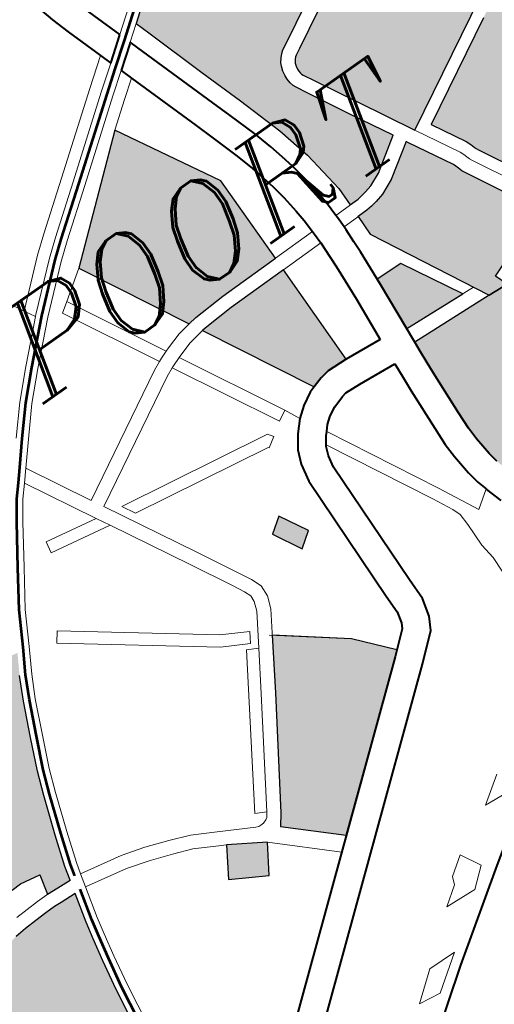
# Model space of a CAD drawing. Header units: metres. Extents: x 149090 to 149776, y 485756 to 486362.
# Tile 24 of 93: x 149574.74 to 149580.6, y 486272.25 to 486284.43. Entities that reach past the tile are written whole.
import ezdxf

# ---------------------------------------------------------------- set-up
doc = ezdxf.new("R2010")
doc.units = ezdxf.units.M
doc.header["$MEASUREMENT"] = 0
for name, color, linetype, lineweight in [('WVB-pen-brm-dik 018', 6, 'Continuous', 13), ('WVB-pen-brm-dik 050', 6, 'Continuous', 53), ('WVB-pen-dik 035', 1, 'Continuous', 40), ('WVB-raster-20%', 254, 'Continuous', 30), ('WVB-raster-60%', 253, 'Continuous', 30), ('WVB-tekst-dik 035', 1, 'Continuous', 40)]:
    doc.layers.add(name, color=color, linetype=linetype, lineweight=lineweight)
doc.styles.add('1 200   cursief   0.18', font='ITALICS.shx', dxfattribs={"height": 0.36})

# ---------------------------------------------------------------- blocks, each defined once
blk = doc.blocks.new('INZET')
at = {"layer": 'WVB-raster-20%', "extrusion": (0, 0, -1)}
for points in [[(0.123881, -0.090871), (0.123644, -0.090868), (0.123525, -0.090853), (0.123384, -0.090827), (0.123189, -0.090779), (0.122863, -0.090633), (0.12257, -0.090442), (0.122019, -0.090078), (0.122578, -0.08906), (0.123147, -0.088011), (0.1233, -0.087723), (0.123333, -0.087642), (0.123356, -0.087551), (0.123364, -0.087435), (0.123358, -0.087334), (0.123336, -0.087212), (0.123293, -0.087086), (0.123254, -0.087011), (0.123182, -0.086914), (0.123107, -0.086836), (0.123031, -0.086779), (0.122846, -0.086679), (0.121478, -0.085926), (0.12054, -0.085413), (0.119793, -0.085), (0.120095, -0.084355), (0.120217, -0.083981), (0.120268, -0.083831), (0.12074, -0.083203), (0.120803, -0.08298), (0.120787, -0.082601), (0.120704, -0.082367), (0.120538, -0.081994), (0.120401, -0.081632), (0.120483, -0.081367), (0.120859, -0.080854), (0.121009, -0.080655), (0.123171, -0.082285), (0.125618, -0.084153), (0.125499, -0.084525), (0.124994, -0.086079), (0.124612, -0.087203), (0.124247, -0.088377), (0.124036, -0.089256), (0.123881, -0.090379)], [(0.119798, -0.09289), (0.117177, -0.091454), (0.112537, -0.088929), (0.112563, -0.088883), (0.112637, -0.088739), (0.112689, -0.088616), (0.112745, -0.088451), (0.112809, -0.088251), (0.112836, -0.088109), (0.112868, -0.087923), (0.112873, -0.087799), (0.112882, -0.087623), (0.112875, -0.087424), (0.112861, -0.087199), (0.112827, -0.087001), (0.11281, -0.08691), (0.112776, -0.086766), (0.112742, -0.086659), (0.112689, -0.086478), (0.112596, -0.086203), (0.112166, -0.084888), (0.112116, -0.084751), (0.112075, -0.084638), (0.111804, -0.083896), (0.111589, -0.083243), (0.111436, -0.082764), (0.111296, -0.082374), (0.111276, -0.082289), (0.111332, -0.082282), (0.111486, -0.082257), (0.111683, -0.082208), (0.112271, -0.082007), (0.112691, -0.081864), (0.112694, -0.081862), (0.114337, -0.086697), (0.118527, -0.08899), (0.121101, -0.090399), (0.12064, -0.091241), (0.120584, -0.091371), (0.120556, -0.091471), (0.120536, -0.091523), (0.120509, -0.091586), (0.119916, -0.092678)]]:
    blk.add_hatch(color=256, dxfattribs=at).paths.add_polyline_path(points)
at = {"layer": 'WVB-raster-20%'}
for points in [[(-0.121509, -0.090279), (-0.12227, -0.088892), (-0.122839, -0.087845), (-0.122983, -0.087576), (-0.122999, -0.087534), (-0.123009, -0.087496), (-0.123013, -0.087432), (-0.12301, -0.087375), (-0.122996, -0.087301), (-0.12297, -0.087224), (-0.122956, -0.087197), (-0.122914, -0.08714), (-0.122875, -0.0871), (-0.122842, -0.087075), (-0.122678, -0.086986), (-0.121309, -0.086233), (-0.120371, -0.08572), (-0.119621, -0.085305), (-0.118835, -0.086227), (-0.118479, -0.086835), (-0.118257, -0.087321), (-0.117831, -0.088267)], [(-0.129755, -0.097132), (-0.130147, -0.09642), (-0.129756, -0.096146), (-0.129364, -0.096858)]]:
    blk.add_hatch(color=256, dxfattribs=at).paths.add_polyline_path(points)
at = {"layer": 'WVB-raster-20%', "ltscale": 0.5}
for points in [[(-0.122871, -0.09427), (-0.124501, -0.094176), (-0.124403, -0.092912), (-0.124393, -0.092757), (-0.123691, -0.092775)], [(-0.139164, -0.100529), (-0.139645, -0.100498), (-0.139818, -0.100492), (-0.139698, -0.099992), (-0.140218, -0.099894), (-0.140477, -0.099906), (-0.140843, -0.099923), (-0.140809, -0.100222), (-0.141133, -0.100252), (-0.141211, -0.100263), (-0.141247, -0.099965), (-0.141552, -0.100008), (-0.141864, -0.100055), (-0.142177, -0.100107), (-0.142803, -0.100213), (-0.144317, -0.097436), (-0.146092, -0.094208), (-0.145877, -0.094339), (-0.145492, -0.094534), (-0.145213, -0.09463), (-0.144897, -0.094689), (-0.144565, -0.09472), (-0.144295, -0.094711), (-0.143999, -0.094649), (-0.143688, -0.094582), (-0.14351, -0.094567), (-0.143317, -0.094575), (-0.143125, -0.094599), (-0.142961, -0.094634), (-0.142813, -0.094683), (-0.142671, -0.094756), (-0.142484, -0.094866), (-0.142324, -0.094978), (-0.141674, -0.095535), (-0.14143, -0.095722), (-0.141237, -0.095851), (-0.141078, -0.095923), (-0.140919, -0.095976), (-0.140753, -0.096005), (-0.140584, -0.09601), (-0.140381, -0.096006), (-0.140236, -0.095996), (-0.140061, -0.095962), (-0.139872, -0.09589), (-0.139679, -0.095783), (-0.139421, -0.0956), (-0.13911, -0.095384), (-0.138926, -0.09529), (-0.138711, -0.095209), (-0.138511, -0.095144), (-0.1383, -0.095092), (-0.138015, -0.09506), (-0.137731, -0.095052), (-0.137497, -0.095072), (-0.136989, -0.095188), (-0.137267, -0.095672), (-0.137554, -0.096242), (-0.137927, -0.09708), (-0.138269, -0.097857), (-0.138492, -0.098443), (-0.138823, -0.099402), (-0.139074, -0.100179)], [(-0.135076, -0.103273), (-0.135952, -0.102768), (-0.1355, -0.102046), (-0.134637, -0.102571)]]:
    blk.add_hatch(color=256, dxfattribs=at).paths.add_polyline_path(points)
at = {"layer": 'WVB-raster-20%', "ltscale": 0.5, "extrusion": (0, 0, -1)}
for points in [[(0.132945, -0.103556), (0.129416, -0.100647), (0.129282, -0.10053), (0.130039, -0.099664), (0.13159, -0.09846), (0.132347, -0.099666), (0.133946, -0.102172), (0.134147, -0.102444)], [(0.141336, -0.105817), (0.140737, -0.105561), (0.140096, -0.105528), (0.139998, -0.104818), (0.139789, -0.103391), (0.139649, -0.102622), (0.139533, -0.10204), (0.13944, -0.101604), (0.139252, -0.100874), (0.139662, -0.100848), (0.139852, -0.100841), (0.140119, -0.100841), (0.140434, -0.100855), (0.140748, -0.100869), (0.141058, -0.100898), (0.141414, -0.100947), (0.14169, -0.10099), (0.141984, -0.101054), (0.142206, -0.101095), (0.142381, -0.10108), (0.14247, -0.10108), (0.142608, -0.101027), (0.142722, -0.10096), (0.142901, -0.101013), (0.143305, -0.101172), (0.143487, -0.101254), (0.142901, -0.102327), (0.143155, -0.102487)]]:
    blk.add_hatch(color=256, dxfattribs=at).paths.add_polyline_path(points)
at = {"layer": 'WVB-raster-60%'}
for points in [[(-0.128828, -0.090979), (-0.130261, -0.088283), (-0.127573, -0.08601), (-0.12615, -0.088541), (-0.126155, -0.090883), (-0.12776, -0.090902), (-0.1286, -0.090947)], [(-0.127203, -0.094037), (-0.128653, -0.091308), (-0.128566, -0.091296), (-0.127749, -0.091252), (-0.126155, -0.091233), (-0.126161, -0.093932), (-0.126692, -0.093907), (-0.126936, -0.09395)]]:
    blk.add_hatch(color=256, dxfattribs=at).paths.add_polyline_path(points)
at = {"layer": 'WVB-raster-60%', "ltscale": 0.5, "extrusion": (0, 0, -1)}
blk.add_hatch(color=256, dxfattribs=at).paths.add_polyline_path([(0.122486, -0.100404), (0.12159, -0.099864), (0.119378, -0.098525), (0.116693, -0.096928), (0.114935, -0.095906), (0.113636, -0.095155), (0.111993, -0.094198), (0.111888, -0.093906), (0.111805, -0.093718), (0.111693, -0.093564), (0.111597, -0.093477), (0.111501, -0.093412), (0.110411, -0.092801), (0.110411, -0.0928), (0.110511, -0.092623), (0.111091, -0.091562), (0.111139, -0.091474), (0.111211, -0.091342), (0.111768, -0.090313), (0.111825, -0.09021), (0.112221, -0.089497), (0.11676, -0.091968), (0.120722, -0.094137), (0.121543, -0.094595), (0.12184, -0.094705), (0.122361, -0.094679), (0.124532, -0.09457), (0.124549, -0.094792), (0.124578, -0.095161), (0.124598, -0.095535), (0.124659, -0.09662), (0.124675, -0.097068), (0.124664, -0.097394), (0.12462, -0.097877), (0.124573, -0.098135), (0.124509, -0.09837), (0.124394, -0.098747), (0.124082, -0.099222), (0.123815, -0.099538), (0.123373, -0.099941), (0.122851, -0.100274)])
at = {"layer": 'WVB-raster-60%', "extrusion": (0, 0, -1)}
blk.add_hatch(color=256, dxfattribs=at).paths.add_polyline_path([(0.12184, -0.094705), (0.121962, -0.094377), (0.121689, -0.094276), (0.120891, -0.09383), (0.120222, -0.093464), (0.120485, -0.092991), (0.121092, -0.091873), (0.121138, -0.091771), (0.121175, -0.091673), (0.121198, -0.091588), (0.121225, -0.091527), (0.121816, -0.090448), (0.12185, -0.090386), (0.122378, -0.090734), (0.122695, -0.090941), (0.123075, -0.091111), (0.12331, -0.091169), (0.123471, -0.091199), (0.12362, -0.091217), (0.123884, -0.091221), (0.123897, -0.091742), (0.122361, -0.094679)])
at = {"layer": 'WVB-pen-brm-dik 018'}
for p, q in [((-0.136292, -0.080479), (-0.131978, -0.088373)), ((-0.131978, -0.088373), (-0.136292, -0.080479)), ((-0.126107, -0.084149), (-0.123353, -0.082046)), ((-0.12726, -0.082886), (-0.127344, -0.082558)), ((-0.127111, -0.083356), (-0.12726, -0.082886)), ((-0.126445, -0.083139), (-0.126107, -0.084149)), ((-0.126797, -0.084293), (-0.127111, -0.083356)), ((-0.125618, -0.084153), (-0.126006, -0.084449)), ((-0.125499, -0.084525), (-0.125618, -0.084153)), ((-0.127486, -0.08481), (-0.126797, -0.084293)), ((-0.126797, -0.084293), (-0.127486, -0.08481)), ((-0.126696, -0.084593), (-0.126797, -0.084293)), ((-0.126006, -0.084449), (-0.125933, -0.084667)), ((-0.127305, -0.085049), (-0.126696, -0.084593)), ((-0.125933, -0.084667), (-0.1252, -0.086853)), ((-0.124994, -0.086079), (-0.125499, -0.084525)), ((-0.129332, -0.086223), (-0.127486, -0.08481)), ((-0.127486, -0.08481), (-0.129332, -0.086223)), ((-0.126596, -0.084892), (-0.127124, -0.085288)), ((-0.126495, -0.085192), (-0.126596, -0.084892)), ((-0.129151, -0.086462), (-0.127305, -0.085049)), ((-0.126495, -0.085192), (-0.126942, -0.085527)), ((-0.126942, -0.085527), (-0.126495, -0.085192)), ((-0.125864, -0.087073), (-0.126495, -0.085192)), ((-0.127124, -0.085288), (-0.128969, -0.0867)), ((-0.126942, -0.085527), (-0.127573, -0.08601)), ((-0.127573, -0.08601), (-0.126942, -0.085527)), ((-0.121478, -0.085926), (-0.122846, -0.086679)), ((-0.130261, -0.088283), (-0.127573, -0.08601)), ((-0.127573, -0.08601), (-0.12615, -0.088541)), ((-0.124612, -0.087203), (-0.124994, -0.086079)), ((-0.130482, -0.087093), (-0.129332, -0.086223)), ((-0.129332, -0.086223), (-0.130482, -0.087093)), ((-0.122678, -0.086986), (-0.121309, -0.086233)), ((-0.130298, -0.08733), (-0.129151, -0.086462)), ((-0.122846, -0.086679), (-0.123031, -0.086779)), ((-0.128969, -0.0867), (-0.130114, -0.087568)), ((-0.1252, -0.086853), (-0.125036, -0.087352)), ((-0.123182, -0.086914), (-0.123254, -0.087011)), ((-0.123107, -0.086836), (-0.123182, -0.086914)), ((-0.123031, -0.086779), (-0.123107, -0.086836)), ((-0.130912, -0.087434), (-0.130482, -0.087093)), ((-0.130482, -0.087093), (-0.130912, -0.087434)), ((-0.125701, -0.08757), (-0.125864, -0.087073)), ((-0.123293, -0.087086), (-0.123336, -0.087212)), ((-0.123254, -0.087011), (-0.123293, -0.087086)), ((-0.122956, -0.087197), (-0.122914, -0.08714)), ((-0.122914, -0.08714), (-0.122875, -0.0871)), ((-0.122875, -0.0871), (-0.122842, -0.087075)), ((-0.122842, -0.087075), (-0.122678, -0.086986)), ((-0.13072, -0.087664), (-0.130298, -0.08733)), ((-0.125036, -0.087352), (-0.124801, -0.088067)), ((-0.124247, -0.088377), (-0.124612, -0.087203)), ((-0.123358, -0.087334), (-0.123364, -0.087435)), ((-0.123336, -0.087212), (-0.123358, -0.087334)), ((-0.123013, -0.087432), (-0.12301, -0.087375)), ((-0.12301, -0.087375), (-0.122996, -0.087301)), ((-0.122996, -0.087301), (-0.12297, -0.087224)), ((-0.12297, -0.087224), (-0.122956, -0.087197)), ((-0.131978, -0.088373), (-0.130912, -0.087434)), ((-0.130912, -0.087434), (-0.131978, -0.088373)), ((-0.130114, -0.087568), (-0.130527, -0.087895)), ((-0.125471, -0.088273), (-0.125701, -0.08757)), ((-0.123364, -0.087435), (-0.123356, -0.087551)), ((-0.123356, -0.087551), (-0.123333, -0.087642)), ((-0.123333, -0.087642), (-0.1233, -0.087723)), ((-0.123009, -0.087496), (-0.123013, -0.087432)), ((-0.122999, -0.087534), (-0.123009, -0.087496)), ((-0.122983, -0.087576), (-0.122999, -0.087534)), ((-0.122839, -0.087845), (-0.122983, -0.087576)), ((-0.131795, -0.088611), (-0.13072, -0.087664)), ((-0.130527, -0.087895), (-0.131592, -0.088832)), ((-0.1233, -0.087723), (-0.123147, -0.088011)), ((-0.12227, -0.088892), (-0.122839, -0.087845)), ((-0.124801, -0.088067), (-0.124657, -0.088568)), ((-0.123147, -0.088011), (-0.122578, -0.08906)), ((-0.131828, -0.088643), (-0.131978, -0.088373)), ((-0.131978, -0.088373), (-0.131828, -0.088643)), ((-0.130261, -0.088283), (-0.130985, -0.088789)), ((-0.130985, -0.088789), (-0.130261, -0.088283)), ((-0.128828, -0.090979), (-0.130261, -0.088283)), ((-0.125335, -0.088744), (-0.125471, -0.088273)), ((-0.124036, -0.089256), (-0.124247, -0.088377)), ((-0.117831, -0.088267), (-0.121509, -0.090279)), ((-0.131828, -0.088643), (-0.131795, -0.088611)), ((-0.12615, -0.088541), (-0.126155, -0.090883)), ((-0.124657, -0.088568), (-0.124573, -0.088928)), ((-0.132738, -0.089514), (-0.132054, -0.088859)), ((-0.131592, -0.088832), (-0.132527, -0.089728)), ((-0.132054, -0.088859), (-0.131828, -0.088643)), ((-0.131233, -0.088962), (-0.130985, -0.088789)), ((-0.130985, -0.088789), (-0.131233, -0.088962)), ((-0.130985, -0.088789), (-0.129681, -0.091206)), ((-0.129681, -0.091206), (-0.130985, -0.088789)), ((-0.125256, -0.089085), (-0.125335, -0.088744)), ((-0.129962, -0.091318), (-0.131233, -0.088962)), ((-0.131233, -0.088962), (-0.129962, -0.091318)), ((-0.125182, -0.08941), (-0.125256, -0.089085)), ((-0.124573, -0.088928), (-0.124496, -0.08927)), ((-0.122578, -0.08906), (-0.122019, -0.090078)), ((-0.121509, -0.090279), (-0.12227, -0.088892)), ((-0.121101, -0.090399), (-0.118527, -0.08899)), ((-0.124496, -0.08927), (-0.124423, -0.089677)), ((-0.123881, -0.090379), (-0.124036, -0.089256)), ((-0.133367, -0.090148), (-0.132738, -0.089514)), ((-0.125115, -0.089783), (-0.125182, -0.08941)), ((-0.132527, -0.089728), (-0.133146, -0.090352)), ((-0.125059, -0.090228), (-0.125115, -0.089783)), ((-0.124423, -0.089677), (-0.124363, -0.090153)), ((-0.122019, -0.090078), (-0.12257, -0.090442)), ((-0.13395, -0.090825), (-0.133367, -0.090148)), ((-0.125032, -0.090533), (-0.125059, -0.090228)), ((-0.124363, -0.090153), (-0.124332, -0.090492)), ((-0.121509, -0.090279), (-0.12091, -0.091373)), ((-0.12091, -0.091373), (-0.121509, -0.090279)), ((-0.121509, -0.090279), (-0.121509, -0.090279)), ((-0.133146, -0.090352), (-0.133722, -0.09102)), ((-0.125023, -0.090869), (-0.125032, -0.090533)), ((-0.124332, -0.090492), (-0.124322, -0.090878)), ((-0.123881, -0.090871), (-0.123881, -0.090379)), ((-0.12257, -0.090442), (-0.122863, -0.090633)), ((-0.122378, -0.090734), (-0.12185, -0.090386)), ((-0.12185, -0.090386), (-0.121816, -0.090448)), ((-0.121816, -0.090448), (-0.121225, -0.091527)), ((-0.12064, -0.091241), (-0.121101, -0.090399)), ((-0.123189, -0.090779), (-0.123384, -0.090827)), ((-0.122863, -0.090633), (-0.123189, -0.090779)), ((-0.122695, -0.090941), (-0.122378, -0.090734)), ((-0.133722, -0.09102), (-0.134188, -0.09157)), ((-0.129585, -0.09117), (-0.129179, -0.091041)), ((-0.129179, -0.091041), (-0.129585, -0.09117)), ((-0.129179, -0.091041), (-0.128933, -0.090994)), ((-0.128933, -0.090994), (-0.129179, -0.091041)), ((-0.128933, -0.090994), (-0.128828, -0.090979)), ((-0.128828, -0.090979), (-0.128933, -0.090994)), ((-0.1286, -0.090947), (-0.128828, -0.090979)), ((-0.12776, -0.090902), (-0.1286, -0.090947)), ((-0.126155, -0.090883), (-0.12776, -0.090902)), ((-0.126155, -0.090883), (-0.125023, -0.090869)), ((-0.125023, -0.090869), (-0.126155, -0.090883)), ((-0.12502, -0.090952), (-0.125023, -0.090869)), ((-0.125018, -0.091219), (-0.12502, -0.090952)), ((-0.124322, -0.090878), (-0.123916, -0.090872)), ((-0.123916, -0.090872), (-0.124322, -0.090878)), ((-0.124322, -0.090878), (-0.12432, -0.090943)), ((-0.12432, -0.090943), (-0.12432, -0.091228)), ((-0.123916, -0.090872), (-0.123881, -0.090871)), ((-0.123881, -0.090871), (-0.123916, -0.090872)), ((-0.123644, -0.090868), (-0.123881, -0.090871)), ((-0.123525, -0.090853), (-0.123644, -0.090868)), ((-0.123384, -0.090827), (-0.123525, -0.090853)), ((-0.123075, -0.091111), (-0.122695, -0.090941)), ((-0.129962, -0.091318), (-0.129881, -0.091281)), ((-0.129881, -0.091281), (-0.129962, -0.091318)), ((-0.129881, -0.091281), (-0.129681, -0.091206)), ((-0.129681, -0.091206), (-0.129881, -0.091281)), ((-0.129681, -0.091206), (-0.129585, -0.09117)), ((-0.129585, -0.09117), (-0.129681, -0.091206)), ((-0.128653, -0.091308), (-0.128875, -0.091339)), ((-0.128875, -0.091339), (-0.128653, -0.091308)), ((-0.128653, -0.091308), (-0.128566, -0.091296)), ((-0.127203, -0.094037), (-0.128653, -0.091308)), ((-0.128566, -0.091296), (-0.127749, -0.091252)), ((-0.127749, -0.091252), (-0.126155, -0.091233)), ((-0.126155, -0.091233), (-0.126161, -0.093932)), ((-0.125018, -0.091219), (-0.126155, -0.091233)), ((-0.126155, -0.091233), (-0.125018, -0.091219)), ((-0.125032, -0.091642), (-0.125018, -0.091219)), ((-0.12391, -0.091222), (-0.12432, -0.091228)), ((-0.12432, -0.091228), (-0.12391, -0.091222)), ((-0.12432, -0.091228), (-0.12432, -0.091315)), ((-0.123884, -0.091221), (-0.12391, -0.091222)), ((-0.12391, -0.091222), (-0.123884, -0.091221)), ((-0.123897, -0.091742), (-0.123884, -0.091221)), ((-0.123884, -0.091221), (-0.12362, -0.091217)), ((-0.12362, -0.091217), (-0.123471, -0.091199)), ((-0.123471, -0.091199), (-0.12331, -0.091169)), ((-0.12331, -0.091169), (-0.123075, -0.091111)), ((-0.120584, -0.091371), (-0.12064, -0.091241)), ((-0.133323, -0.093154), (-0.130194, -0.091424)), ((-0.130194, -0.091424), (-0.133323, -0.093154)), ((-0.130194, -0.091424), (-0.129962, -0.091318)), ((-0.129962, -0.091318), (-0.130194, -0.091424)), ((-0.129514, -0.091517), (-0.129744, -0.091604)), ((-0.129744, -0.091604), (-0.129514, -0.091517)), ((-0.129092, -0.091381), (-0.129514, -0.091517)), ((-0.129514, -0.091517), (-0.129092, -0.091381)), ((-0.129514, -0.091517), (-0.128127, -0.094089)), ((-0.128127, -0.094089), (-0.129514, -0.091517)), ((-0.128875, -0.091339), (-0.129092, -0.091381)), ((-0.129092, -0.091381), (-0.128875, -0.091339)), ((-0.12432, -0.091315), (-0.124332, -0.091667)), ((-0.121225, -0.091527), (-0.121198, -0.091588)), ((-0.12091, -0.091373), (-0.120867, -0.091471)), ((-0.120867, -0.091471), (-0.12091, -0.091373)), ((-0.120867, -0.091471), (-0.120842, -0.091564)), ((-0.120842, -0.091564), (-0.120867, -0.091471)), ((-0.120556, -0.091471), (-0.120584, -0.091371)), ((-0.120536, -0.091523), (-0.120556, -0.091471)), ((-0.120509, -0.091586), (-0.120536, -0.091523)), ((-0.134188, -0.09157), (-0.134431, -0.091856)), ((-0.134188, -0.09157), (-0.133323, -0.093154)), ((-0.133323, -0.093154), (-0.134188, -0.09157)), ((-0.133155, -0.093461), (-0.130026, -0.091731)), ((-0.130026, -0.091731), (-0.133155, -0.093461)), ((-0.130026, -0.091731), (-0.129795, -0.091627)), ((-0.129795, -0.091627), (-0.130026, -0.091731)), ((-0.129744, -0.091604), (-0.129795, -0.091627)), ((-0.129795, -0.091627), (-0.129744, -0.091604)), ((-0.129795, -0.091627), (-0.128391, -0.094231)), ((-0.128391, -0.094231), (-0.129795, -0.091627)), ((-0.125043, -0.091931), (-0.125032, -0.091642)), ((-0.124332, -0.091667), (-0.124344, -0.091966)), ((-0.122361, -0.094679), (-0.123897, -0.091742)), ((-0.121198, -0.091588), (-0.121175, -0.091673)), ((-0.121175, -0.091673), (-0.121138, -0.091771)), ((-0.121138, -0.091771), (-0.121092, -0.091873)), ((-0.120842, -0.091564), (-0.120814, -0.091637)), ((-0.120814, -0.091637), (-0.120842, -0.091564)), ((-0.120814, -0.091637), (-0.120778, -0.091718)), ((-0.120778, -0.091718), (-0.120814, -0.091637)), ((-0.120778, -0.091718), (-0.120178, -0.092823)), ((-0.120178, -0.092823), (-0.120778, -0.091718)), ((-0.119916, -0.092678), (-0.120509, -0.091586)), ((-0.134431, -0.091856), (-0.134684, -0.092155)), ((-0.134431, -0.091856), (-0.133485, -0.093588)), ((-0.133485, -0.093588), (-0.134431, -0.091856)), ((-0.125101, -0.092863), (-0.125043, -0.091931)), ((-0.124344, -0.091966), (-0.124403, -0.092912)), ((-0.121092, -0.091873), (-0.120485, -0.092991)), ((-0.134684, -0.092155), (-0.135014, -0.092616)), ((-0.135014, -0.092616), (-0.135639, -0.093554)), ((-0.125191, -0.094016), (-0.125101, -0.092863)), ((-0.124403, -0.092912), (-0.124532, -0.09457)), ((-0.134826, -0.09335), (-0.134879, -0.093646)), ((-0.134879, -0.093646), (-0.134826, -0.09335)), ((-0.133485, -0.093588), (-0.134826, -0.09335)), ((-0.134826, -0.09335), (-0.133485, -0.093588)), ((-0.131936, -0.095692), (-0.133155, -0.093461)), ((-0.135639, -0.093554), (-0.136214, -0.094416)), ((-0.134879, -0.093646), (-0.1333, -0.093925)), ((-0.1333, -0.093925), (-0.134879, -0.093646)), ((-0.1333, -0.093925), (-0.133485, -0.093588)), ((-0.133485, -0.093588), (-0.1333, -0.093925)), ((-0.13279, -0.093712), (-0.12882, -0.094328)), ((-0.132609, -0.094044), (-0.13279, -0.093712)), ((-0.12882, -0.094328), (-0.13279, -0.093712)), ((-0.13279, -0.093712), (-0.132609, -0.094044)), ((-0.1333, -0.093925), (-0.132244, -0.09586)), ((-0.132244, -0.09586), (-0.1333, -0.093925)), ((-0.126161, -0.093932), (-0.125191, -0.094016)), ((-0.128996, -0.094604), (-0.132609, -0.094044)), ((-0.132609, -0.094044), (-0.128996, -0.094604)), ((-0.128391, -0.094231), (-0.128127, -0.094089)), ((-0.128127, -0.094089), (-0.128391, -0.094231)), ((-0.128127, -0.094089), (-0.127944, -0.09447)), ((-0.127944, -0.09447), (-0.128127, -0.094089)), ((-0.127675, -0.094265), (-0.127356, -0.094086)), ((-0.127356, -0.094086), (-0.127203, -0.094037)), ((-0.136214, -0.094416), (-0.136663, -0.095224)), ((-0.128729, -0.094464), (-0.128979, -0.09463)), ((-0.128979, -0.09463), (-0.128729, -0.094464)), ((-0.12882, -0.094328), (-0.128729, -0.094464)), ((-0.128729, -0.094464), (-0.12882, -0.094328)), ((-0.128204, -0.094754), (-0.127944, -0.09447)), ((-0.127944, -0.09447), (-0.127675, -0.094265)), ((-0.128979, -0.09463), (-0.128996, -0.094604)), ((-0.128996, -0.094604), (-0.128979, -0.09463)), ((-0.126767, -0.094631), (-0.127074, -0.094731)), ((-0.126647, -0.09461), (-0.126767, -0.094631)), ((-0.126244, -0.094629), (-0.126647, -0.09461)), ((-0.125245, -0.094714), (-0.126244, -0.094629)), ((-0.125276, -0.095114), (-0.125245, -0.094714)), ((-0.124532, -0.09457), (-0.122361, -0.094679)), ((-0.128433, -0.095073), (-0.128301, -0.094889)), ((-0.128301, -0.094889), (-0.128204, -0.094754)), ((-0.12729, -0.094851), (-0.12747, -0.094988)), ((-0.127074, -0.094731), (-0.12729, -0.094851)), ((-0.128569, -0.095411), (-0.128433, -0.095073)), ((-0.127659, -0.095196), (-0.12779, -0.095378)), ((-0.127588, -0.095118), (-0.127659, -0.095196)), ((-0.12747, -0.094988), (-0.127588, -0.095118)), ((-0.126136, -0.097853), (-0.127588, -0.095118)), ((-0.127588, -0.095118), (-0.126136, -0.097853)), ((-0.125297, -0.095496), (-0.125276, -0.095114)), ((-0.136663, -0.095224), (-0.137002, -0.095815)), ((-0.136051, -0.095548), (-0.135872, -0.095307)), ((-0.135872, -0.095307), (-0.136051, -0.095548)), ((-0.135872, -0.095307), (-0.132644, -0.097706)), ((-0.132644, -0.097706), (-0.135872, -0.095307)), ((-0.128654, -0.095864), (-0.128569, -0.095411)), ((-0.127815, -0.095412), (-0.127898, -0.095634)), ((-0.12779, -0.095378), (-0.127815, -0.095412)), ((-0.12779, -0.095378), (-0.126403, -0.097991)), ((-0.126403, -0.097991), (-0.12779, -0.095378)), ((-0.137554, -0.096242), (-0.137267, -0.095672)), ((-0.132806, -0.097959), (-0.136051, -0.095548)), ((-0.136051, -0.095548), (-0.132806, -0.097959)), ((-0.127898, -0.095634), (-0.127956, -0.095937)), ((-0.125358, -0.096588), (-0.125297, -0.095496)), ((-0.137002, -0.095815), (-0.137283, -0.09637)), ((-0.132244, -0.09586), (-0.131685, -0.09689)), ((-0.131685, -0.09689), (-0.132244, -0.09586)), ((-0.131376, -0.096726), (-0.131936, -0.095692)), ((-0.128729, -0.099288), (-0.128654, -0.095864)), ((-0.130147, -0.09642), (-0.129756, -0.096146)), ((-0.129756, -0.096146), (-0.129364, -0.096858)), ((-0.127956, -0.095937), (-0.128029, -0.099296)), ((-0.137927, -0.09708), (-0.137554, -0.096242)), ((-0.137283, -0.09637), (-0.137652, -0.097202)), ((-0.129755, -0.097132), (-0.130147, -0.09642)), ((-0.125375, -0.097067), (-0.125358, -0.096588)), ((-0.131685, -0.09689), (-0.131531, -0.097184)), ((-0.131531, -0.097184), (-0.131685, -0.09689)), ((-0.131213, -0.097037), (-0.131376, -0.096726)), ((-0.129364, -0.096858), (-0.129755, -0.097132)), ((-0.138269, -0.097857), (-0.137927, -0.09708)), ((-0.131108, -0.097298), (-0.131213, -0.097037)), ((-0.125363, -0.097437), (-0.125375, -0.097067)), ((-0.137652, -0.097202), (-0.137992, -0.097971)), ((-0.131531, -0.097184), (-0.131463, -0.097355)), ((-0.131463, -0.097355), (-0.131531, -0.097184)), ((-0.131463, -0.097355), (-0.131473, -0.09752)), ((-0.131473, -0.09752), (-0.131463, -0.097355)), ((-0.131127, -0.097593), (-0.131108, -0.097298)), ((-0.131473, -0.09752), (-0.131558, -0.097753)), ((-0.131558, -0.097753), (-0.131473, -0.09752)), ((-0.131243, -0.097908), (-0.131127, -0.097593)), ((-0.125315, -0.097972), (-0.125363, -0.097437)), ((-0.138492, -0.098443), (-0.138269, -0.097857)), ((-0.132644, -0.097706), (-0.131988, -0.098061)), ((-0.131988, -0.098061), (-0.132644, -0.097706)), ((-0.131558, -0.097753), (-0.132045, -0.098528)), ((-0.132045, -0.098528), (-0.131558, -0.097753)), ((-0.125624, -0.098858), (-0.126136, -0.097853)), ((-0.126136, -0.097853), (-0.125624, -0.098858)), ((-0.137992, -0.097971), (-0.13821, -0.098545)), ((-0.132148, -0.098316), (-0.132806, -0.097959)), ((-0.132806, -0.097959), (-0.132148, -0.098316)), ((-0.132347, -0.099666), (-0.131243, -0.097908)), ((-0.131988, -0.098061), (-0.132148, -0.098316)), ((-0.132148, -0.098316), (-0.131988, -0.098061)), ((-0.126403, -0.097991), (-0.126151, -0.098485)), ((-0.126151, -0.098485), (-0.126403, -0.097991)), ((-0.125257, -0.09829), (-0.125315, -0.097972)), ((-0.125186, -0.098546), (-0.125257, -0.09829)), ((-0.138823, -0.099402), (-0.138492, -0.098443)), ((-0.13821, -0.098545), (-0.138538, -0.099497)), ((-0.132317, -0.098388), (-0.13448, -0.101812)), ((-0.13448, -0.101812), (-0.132317, -0.098388)), ((-0.132643, -0.099479), (-0.132045, -0.098528)), ((-0.132045, -0.098528), (-0.132643, -0.099479)), ((-0.132045, -0.098528), (-0.132317, -0.098388)), ((-0.132317, -0.098388), (-0.132045, -0.098528)), ((-0.126151, -0.098485), (-0.126072, -0.098695)), ((-0.126072, -0.098695), (-0.126151, -0.098485)), ((-0.125186, -0.098546), (-0.125624, -0.098858)), ((-0.125624, -0.098858), (-0.125186, -0.098546)), ((-0.125181, -0.098564), (-0.125186, -0.098546)), ((-0.125052, -0.09899), (-0.125181, -0.098564)), ((-0.126072, -0.098695), (-0.126059, -0.09901)), ((-0.126059, -0.09901), (-0.126072, -0.098695)), ((-0.126059, -0.09901), (-0.126072, -0.099627)), ((-0.126072, -0.099627), (-0.126059, -0.09901)), ((-0.128729, -0.099762), (-0.128729, -0.099288)), ((-0.128029, -0.099296), (-0.128029, -0.099854)), ((-0.139074, -0.100179), (-0.138823, -0.099402)), ((-0.138538, -0.099497), (-0.138786, -0.100262)), ((-0.134216, -0.101949), (-0.132643, -0.099479)), ((-0.132643, -0.099479), (-0.134216, -0.101949)), ((-0.133946, -0.102172), (-0.132347, -0.099666)), ((-0.128804, -0.100045), (-0.128729, -0.099762)), ((-0.126072, -0.099627), (-0.12602, -0.100033)), ((-0.12602, -0.100033), (-0.126072, -0.099627)), ((-0.140477, -0.099906), (-0.140218, -0.099894)), ((-0.140218, -0.099894), (-0.139698, -0.099992)), ((-0.139698, -0.099992), (-0.140218, -0.099894)), ((-0.139698, -0.099992), (-0.139818, -0.100492)), ((-0.139818, -0.100492), (-0.139698, -0.099992)), ((-0.128876, -0.100175), (-0.128804, -0.100045)), ((-0.128029, -0.099854), (-0.12815, -0.100309)), ((-0.12602, -0.100033), (-0.126033, -0.10044)), ((-0.126033, -0.10044), (-0.12602, -0.100033)), ((-0.139164, -0.100529), (-0.139074, -0.100179)), ((-0.138786, -0.100262), (-0.138859, -0.100548)), ((-0.129416, -0.100647), (-0.128876, -0.100175)), ((-0.12815, -0.100309), (-0.128323, -0.100621)), ((-0.140772, -0.10052), (-0.14045, -0.100505)), ((-0.14045, -0.100505), (-0.140127, -0.100491)), ((-0.140127, -0.100491), (-0.139845, -0.100491)), ((-0.139845, -0.100491), (-0.139818, -0.100492)), ((-0.139818, -0.100492), (-0.139645, -0.100498)), ((-0.139645, -0.100498), (-0.139164, -0.100529)), ((-0.138859, -0.100548), (-0.138946, -0.100887)), ((-0.137782, -0.100756), (-0.138859, -0.100548)), ((-0.138859, -0.100548), (-0.137782, -0.100756)), ((-0.137182, -0.100929), (-0.137782, -0.100756)), ((-0.137782, -0.100756), (-0.137182, -0.100929)), ((-0.135137, -0.105362), (-0.129416, -0.100647)), ((-0.128323, -0.100621), (-0.128963, -0.101181)), ((-0.140748, -0.100869), (-0.141058, -0.100898)), ((-0.140434, -0.100855), (-0.140748, -0.100869)), ((-0.140119, -0.100841), (-0.140434, -0.100855)), ((-0.139852, -0.100841), (-0.140119, -0.100841)), ((-0.139662, -0.100848), (-0.139852, -0.100841)), ((-0.139252, -0.100874), (-0.139662, -0.100848)), ((-0.13944, -0.101604), (-0.139252, -0.100874)), ((-0.138946, -0.100887), (-0.139148, -0.101673)), ((-0.138946, -0.100887), (-0.137863, -0.101097)), ((-0.137863, -0.101097), (-0.138946, -0.100887)), ((-0.136604, -0.101128), (-0.137182, -0.100929)), ((-0.137182, -0.100929), (-0.136604, -0.101128)), ((-0.137863, -0.101097), (-0.137287, -0.101263)), ((-0.137287, -0.101263), (-0.137863, -0.101097)), ((-0.137287, -0.101263), (-0.136725, -0.101456)), ((-0.136725, -0.101456), (-0.137287, -0.101263)), ((-0.136091, -0.101329), (-0.136604, -0.101128)), ((-0.136604, -0.101128), (-0.136091, -0.101329)), ((-0.128963, -0.101181), (-0.134692, -0.105902)), ((-0.136725, -0.101456), (-0.136239, -0.101647)), ((-0.136239, -0.101647), (-0.136725, -0.101456)), ((-0.135503, -0.101646), (-0.136091, -0.101329)), ((-0.136091, -0.101329), (-0.135503, -0.101646)), ((-0.139533, -0.10204), (-0.13944, -0.101604)), ((-0.139148, -0.101673), (-0.139239, -0.102101)), ((-0.136239, -0.101647), (-0.135669, -0.101954)), ((-0.135669, -0.101954), (-0.136239, -0.101647)), ((-0.134655, -0.102105), (-0.135503, -0.101646)), ((-0.135503, -0.101646), (-0.134655, -0.102105)), ((-0.135669, -0.101954), (-0.1355, -0.102046)), ((-0.1355, -0.102046), (-0.135669, -0.101954)), ((-0.13448, -0.101812), (-0.134216, -0.101949)), ((-0.134216, -0.101949), (-0.13448, -0.101812)), ((-0.134216, -0.101949), (-0.1343, -0.102062)), ((-0.1343, -0.102062), (-0.134216, -0.101949)), ((-0.139649, -0.102622), (-0.139533, -0.10204)), ((-0.139239, -0.102101), (-0.139355, -0.102678)), ((-0.135952, -0.102768), (-0.1355, -0.102046)), ((-0.1355, -0.102046), (-0.134637, -0.102571)), ((-0.134589, -0.102133), (-0.134655, -0.102105)), ((-0.134655, -0.102105), (-0.134589, -0.102133)), ((-0.134524, -0.102133), (-0.134589, -0.102133)), ((-0.134589, -0.102133), (-0.134524, -0.102133)), ((-0.134445, -0.102126), (-0.134524, -0.102133)), ((-0.134524, -0.102133), (-0.134445, -0.102126)), ((-0.134352, -0.102095), (-0.134445, -0.102126)), ((-0.134445, -0.102126), (-0.134352, -0.102095)), ((-0.1343, -0.102062), (-0.134352, -0.102095)), ((-0.134352, -0.102095), (-0.1343, -0.102062)), ((-0.134147, -0.102444), (-0.133946, -0.102172)), ((-0.139789, -0.103391), (-0.139649, -0.102622)), ((-0.139355, -0.102678), (-0.139493, -0.10344)), ((-0.134637, -0.102571), (-0.135076, -0.103273)), ((-0.135076, -0.103273), (-0.135952, -0.102768)), ((-0.139998, -0.104818), (-0.139789, -0.103391)), ((-0.139493, -0.10344), (-0.139701, -0.10486)), ((-0.129703, -0.104934), (-0.129034, -0.104468)), ((-0.129034, -0.104468), (-0.129703, -0.104934)), ((-0.128943, -0.10499), (-0.129703, -0.104934)), ((-0.129703, -0.104934), (-0.128943, -0.10499)), ((-0.131386, -0.105902), (-0.130921, -0.105572)), ((-0.130921, -0.105572), (-0.131386, -0.105902)), ((-0.130921, -0.105572), (-0.130648, -0.106083)), ((-0.130648, -0.106083), (-0.130921, -0.105572)), ((-0.131465, -0.106095), (-0.131386, -0.105902)), ((-0.131386, -0.105902), (-0.131465, -0.106095)), ((-0.131931, -0.106435), (-0.131465, -0.106095)), ((-0.131465, -0.106095), (-0.131931, -0.106435)), ((-0.130648, -0.106083), (-0.131125, -0.106481)), ((-0.131125, -0.106481), (-0.130648, -0.106083)), ((-0.132485, -0.107808), (-0.130337, -0.106308)), ((-0.131125, -0.106481), (-0.131931, -0.106435)), ((-0.131931, -0.106435), (-0.131125, -0.106481)), ((-0.13316, -0.107447), (-0.133868, -0.108006)), ((-0.13316, -0.107447), (-0.133868, -0.108006)), ((-0.133297, -0.108081), (-0.132426, -0.107459)), ((-0.133297, -0.108081), (-0.132426, -0.107459)), ((-0.132426, -0.107459), (-0.13316, -0.107447)), ((-0.132426, -0.107459), (-0.13316, -0.107447)), ((-0.134845, -0.109531), (-0.132485, -0.107808)), ((-0.133868, -0.108006), (-0.133297, -0.108081)), ((-0.133868, -0.108006), (-0.133297, -0.108081))]:
    blk.add_line(p, q, dxfattribs=at)
at = {"layer": 'WVB-pen-brm-dik 018', "ltscale": 0.5}
for p, q in [((-0.124393, -0.092757), (-0.123691, -0.092775)), ((-0.123691, -0.092775), (-0.122871, -0.09427)), ((-0.122566, -0.094288), (-0.124501, -0.094176)), ((-0.131649, -0.098414), (-0.130039, -0.099664)), ((-0.130039, -0.099664), (-0.129282, -0.10053)), ((-0.134147, -0.102444), (-0.132945, -0.103556)), ((-0.134637, -0.102571), (-0.133277, -0.103829))]:
    blk.add_line(p, q, dxfattribs=at)
at = {"layer": 'WVB-pen-brm-dik 050'}
for p, q in [((-0.126686, -0.084772), (-0.126097, -0.08433)), ((-0.134545, -0.091759), (-0.134302, -0.091473))]:
    blk.add_line(p, q, dxfattribs=at)
at = {"layer": 'WVB-pen-brm-dik 050', "flags": 128}
for points in [[(-0.125709, -0.084034), (-0.123262, -0.082166), (-0.121099, -0.080536)], [(-0.126097, -0.08433), (-0.125709, -0.084034)], [(-0.134302, -0.091473), (-0.133836, -0.090922), (-0.133256, -0.09025), (-0.132633, -0.089621), (-0.131694, -0.088722), (-0.130623, -0.087779), (-0.130206, -0.087449), (-0.12906, -0.086581), (-0.127214, -0.085169), (-0.126686, -0.084772)], [(-0.139004, -0.100511), (-0.13893, -0.10022), (-0.13868, -0.099449), (-0.138351, -0.098494), (-0.138131, -0.097914), (-0.137789, -0.097141), (-0.137419, -0.096306), (-0.137134, -0.095743), (-0.136794, -0.09515), (-0.136342, -0.094338), (-0.135764, -0.093471), (-0.135138, -0.092531), (-0.134803, -0.092063), (-0.134545, -0.091759)], [(-0.140835, -0.110339), (-0.140694, -0.109859), (-0.140393, -0.1086), (-0.14029, -0.107903), (-0.140174, -0.107091), (-0.139965, -0.10568), (-0.13985, -0.104839), (-0.139641, -0.103416), (-0.139502, -0.10265), (-0.139386, -0.10207), (-0.139294, -0.101638), (-0.139091, -0.10085)]]:
    blk.add_lwpolyline(points, dxfattribs=at)
at = {"layer": 'WVB-pen-dik 035'}
for p, q in [((-0.126042, -0.084477), (-0.126596, -0.084892)), ((-0.126006, -0.084449), (-0.126042, -0.084477)), ((-0.125933, -0.084667), (-0.126006, -0.084449)), ((-0.1252, -0.086853), (-0.125933, -0.084667)), ((-0.126596, -0.084892), (-0.126495, -0.085192)), ((-0.126495, -0.085192), (-0.125864, -0.087073)), ((-0.125036, -0.087352), (-0.1252, -0.086853)), ((-0.125864, -0.087073), (-0.125701, -0.08757)), ((-0.124801, -0.088067), (-0.125036, -0.087352)), ((-0.125701, -0.08757), (-0.125471, -0.088273)), ((-0.124657, -0.088568), (-0.124801, -0.088067)), ((-0.125471, -0.088273), (-0.125335, -0.088744)), ((-0.124573, -0.088928), (-0.124657, -0.088568)), ((-0.125335, -0.088744), (-0.125256, -0.089085)), ((-0.125256, -0.089085), (-0.125182, -0.08941)), ((-0.124496, -0.08927), (-0.124573, -0.088928)), ((-0.124423, -0.089677), (-0.124496, -0.08927)), ((-0.125182, -0.08941), (-0.125115, -0.089783)), ((-0.125115, -0.089783), (-0.125059, -0.090228)), ((-0.124363, -0.090153), (-0.124423, -0.089677)), ((-0.125059, -0.090228), (-0.125032, -0.090533)), ((-0.124332, -0.090492), (-0.124363, -0.090153)), ((-0.125032, -0.090533), (-0.125023, -0.090869)), ((-0.124322, -0.090878), (-0.124332, -0.090492)), ((-0.125023, -0.090869), (-0.12502, -0.090952)), ((-0.12502, -0.090952), (-0.125018, -0.091219)), ((-0.12432, -0.090943), (-0.124322, -0.090878)), ((-0.12432, -0.091228), (-0.12432, -0.090943)), ((-0.125018, -0.091219), (-0.125032, -0.091642)), ((-0.12432, -0.091315), (-0.12432, -0.091228)), ((-0.124332, -0.091667), (-0.12432, -0.091315)), ((-0.125032, -0.091642), (-0.125043, -0.091931)), ((-0.124344, -0.091966), (-0.124332, -0.091667)), ((-0.125043, -0.091931), (-0.125101, -0.092863)), ((-0.124403, -0.092912), (-0.124344, -0.091966)), ((-0.125101, -0.092863), (-0.125191, -0.094016)), ((-0.124532, -0.09457), (-0.124403, -0.092912)), ((-0.126936, -0.09395), (-0.127203, -0.094037)), ((-0.126692, -0.093907), (-0.126936, -0.09395)), ((-0.126161, -0.093932), (-0.126692, -0.093907)), ((-0.125191, -0.094016), (-0.126161, -0.093932)), ((-0.127356, -0.094086), (-0.127675, -0.094265)), ((-0.127203, -0.094037), (-0.127356, -0.094086)), ((-0.127944, -0.09447), (-0.128204, -0.094754)), ((-0.127675, -0.094265), (-0.127944, -0.09447)), ((-0.127074, -0.094731), (-0.126767, -0.094631)), ((-0.126767, -0.094631), (-0.126647, -0.09461)), ((-0.126647, -0.09461), (-0.126244, -0.094629)), ((-0.126244, -0.094629), (-0.125245, -0.094714)), ((-0.125245, -0.094714), (-0.125276, -0.095114)), ((-0.124549, -0.094792), (-0.124532, -0.09457)), ((-0.128301, -0.094889), (-0.128433, -0.095073)), ((-0.128204, -0.094754), (-0.128301, -0.094889)), ((-0.12747, -0.094988), (-0.12729, -0.094851)), ((-0.12729, -0.094851), (-0.127074, -0.094731)), ((-0.124578, -0.095161), (-0.124549, -0.094792)), ((-0.128433, -0.095073), (-0.128569, -0.095411)), ((-0.12779, -0.095378), (-0.127659, -0.095196)), ((-0.127659, -0.095196), (-0.127588, -0.095118)), ((-0.127588, -0.095118), (-0.12747, -0.094988)), ((-0.125276, -0.095114), (-0.125297, -0.095496)), ((-0.124598, -0.095535), (-0.124578, -0.095161)), ((-0.128569, -0.095411), (-0.128654, -0.095864)), ((-0.127898, -0.095634), (-0.127815, -0.095412)), ((-0.127815, -0.095412), (-0.12779, -0.095378)), ((-0.127956, -0.095937), (-0.127898, -0.095634)), ((-0.125297, -0.095496), (-0.125358, -0.096588)), ((-0.124659, -0.09662), (-0.124598, -0.095535)), ((-0.128654, -0.095864), (-0.128729, -0.099288)), ((-0.128029, -0.099296), (-0.127956, -0.095937)), ((-0.125358, -0.096588), (-0.125375, -0.097067)), ((-0.124675, -0.097068), (-0.124659, -0.09662)), ((-0.125375, -0.097067), (-0.125363, -0.097437)), ((-0.124664, -0.097394), (-0.124675, -0.097068)), ((-0.12462, -0.097877), (-0.124664, -0.097394)), ((-0.125363, -0.097437), (-0.125315, -0.097972)), ((-0.124573, -0.098135), (-0.12462, -0.097877)), ((-0.125315, -0.097972), (-0.125257, -0.09829)), ((-0.125257, -0.09829), (-0.125186, -0.098546)), ((-0.125186, -0.098546), (-0.125181, -0.098564)), ((-0.125181, -0.098564), (-0.125052, -0.09899)), ((-0.128729, -0.099288), (-0.128729, -0.099762)), ((-0.128029, -0.099854), (-0.128029, -0.099296)), ((-0.128729, -0.099762), (-0.128804, -0.100045)), ((-0.128804, -0.100045), (-0.128876, -0.100175)), ((-0.12815, -0.100309), (-0.128029, -0.099854)), ((-0.128876, -0.100175), (-0.129416, -0.100647)), ((-0.128323, -0.100621), (-0.12815, -0.100309)), ((-0.129416, -0.100647), (-0.137942, -0.107673)), ((-0.128963, -0.101181), (-0.128323, -0.100621)), ((-0.137386, -0.108122), (-0.128963, -0.101181))]:
    blk.add_line(p, q, dxfattribs=at)
at = {"layer": 'WVB-pen-dik 035', "flags": 128}
for points in [[(-0.126993, -0.073821), (-0.127013, -0.073952), (-0.127033, -0.074093), (-0.127111, -0.07464), (-0.127186, -0.075232), (-0.127336, -0.076451), (-0.127366, -0.076701), (-0.127381, -0.076823), (-0.127452, -0.077417), (-0.127547, -0.078291), (-0.127601, -0.078825), (-0.127634, -0.079196), (-0.127668, -0.079703), (-0.127668, -0.079986), (-0.127662, -0.080322), (-0.127654, -0.080602), (-0.127617, -0.081007), (-0.127592, -0.08124), (-0.127547, -0.081546), (-0.127477, -0.081958), (-0.127344, -0.082558), (-0.12726, -0.082886), (-0.127111, -0.083356), (-0.126797, -0.084293)], [(-0.126107, -0.084149), (-0.126445, -0.083139), (-0.126587, -0.082693), (-0.126663, -0.082395), (-0.12679, -0.081823), (-0.126856, -0.081436), (-0.126897, -0.081151), (-0.126921, -0.080937), (-0.126955, -0.08056), (-0.126962, -0.080305), (-0.126968, -0.079979), (-0.126968, -0.079726), (-0.126936, -0.079251), (-0.126904, -0.078891), (-0.126851, -0.078364), (-0.126756, -0.077497), (-0.126723, -0.077221)], [(-0.126696, -0.084593), (-0.126224, -0.084238)], [(-0.126224, -0.084238), (-0.126107, -0.084149)], [(-0.126797, -0.084293), (-0.126696, -0.084593)], [(-0.125714, -0.103257), (-0.126814, -0.103964), (-0.128278, -0.10492), (-0.130337, -0.106308), (-0.132485, -0.107808), (-0.134845, -0.109531), (-0.135901, -0.110326)]]:
    blk.add_lwpolyline(points, dxfattribs=at)
at = {"layer": 'WVB-raster-20%', "flags": 128}
for points in [[(-0.123171, -0.082285), (-0.125618, -0.084153), (-0.125499, -0.084525), (-0.124994, -0.086079), (-0.124612, -0.087203), (-0.124247, -0.088377), (-0.124036, -0.089256), (-0.123881, -0.090379), (-0.123881, -0.090871), (-0.123644, -0.090868), (-0.123525, -0.090853), (-0.123384, -0.090827), (-0.123189, -0.090779), (-0.122863, -0.090633), (-0.12257, -0.090442), (-0.122019, -0.090078), (-0.122578, -0.08906), (-0.123147, -0.088011), (-0.1233, -0.087723), (-0.123333, -0.087642), (-0.123356, -0.087551), (-0.123364, -0.087435), (-0.123358, -0.087334), (-0.123336, -0.087212), (-0.123293, -0.087086), (-0.123254, -0.087011), (-0.123182, -0.086914), (-0.123107, -0.086836), (-0.123031, -0.086779), (-0.122846, -0.086679), (-0.121478, -0.085926)], [(-0.118527, -0.08899), (-0.121101, -0.090399), (-0.12064, -0.091241), (-0.120584, -0.091371), (-0.120556, -0.091471), (-0.120536, -0.091523), (-0.120509, -0.091586), (-0.119916, -0.092678), (-0.119798, -0.09289), (-0.117177, -0.091454), (-0.112537, -0.088929)]]:
    blk.add_lwpolyline(points, dxfattribs=at)
for points in [[(-0.117831, -0.088267), (-0.118257, -0.087321), (-0.118479, -0.086835), (-0.118835, -0.086227), (-0.119621, -0.085305), (-0.120371, -0.08572), (-0.121309, -0.086233), (-0.122678, -0.086986), (-0.122842, -0.087075), (-0.122875, -0.0871), (-0.122914, -0.08714), (-0.122956, -0.087197), (-0.12297, -0.087224), (-0.122996, -0.087301), (-0.12301, -0.087375), (-0.123013, -0.087432), (-0.123009, -0.087496), (-0.122999, -0.087534), (-0.122983, -0.087576), (-0.122839, -0.087845), (-0.12227, -0.088892), (-0.121509, -0.090279), (-0.121509, -0.090279)], [(-0.129364, -0.096858), (-0.129756, -0.096146), (-0.130147, -0.09642), (-0.129755, -0.097132)]]:
    blk.add_lwpolyline(points, close=True, dxfattribs=at)
at = {"layer": 'WVB-raster-20%', "ltscale": 0.5, "flags": 128}
for points in [[(-0.124403, -0.092912), (-0.124501, -0.094176), (-0.122871, -0.09427), (-0.123691, -0.092775), (-0.124393, -0.092757)], [(-0.132347, -0.099666), (-0.133946, -0.102172), (-0.134147, -0.102444), (-0.132945, -0.103556), (-0.129416, -0.100647), (-0.129282, -0.10053), (-0.130039, -0.099664), (-0.13159, -0.09846)], [(-0.134637, -0.102571), (-0.1355, -0.102046), (-0.135952, -0.102768), (-0.135076, -0.103273)]]:
    blk.add_lwpolyline(points, close=True, dxfattribs=at)
for points in [[(-0.140477, -0.099906), (-0.140218, -0.099894), (-0.139698, -0.099992), (-0.139818, -0.100492), (-0.139645, -0.100498), (-0.139164, -0.100529), (-0.139074, -0.100179), (-0.138823, -0.099402), (-0.138492, -0.098443), (-0.138269, -0.097857), (-0.137927, -0.09708), (-0.137554, -0.096242), (-0.137267, -0.095672)], [(-0.143155, -0.102487), (-0.141336, -0.105817), (-0.140737, -0.105561), (-0.140096, -0.105528), (-0.139998, -0.104818), (-0.139789, -0.103391), (-0.139649, -0.102622), (-0.139533, -0.10204), (-0.13944, -0.101604), (-0.139252, -0.100874), (-0.139662, -0.100848), (-0.139852, -0.100841), (-0.140119, -0.100841), (-0.140434, -0.100855), (-0.140748, -0.100869), (-0.141058, -0.100898)]]:
    blk.add_lwpolyline(points, dxfattribs=at)
at = {"layer": 'WVB-raster-60%', "flags": 128}
for points in [[(-0.126155, -0.090883), (-0.12615, -0.088541), (-0.127573, -0.08601), (-0.130261, -0.088283), (-0.128828, -0.090979), (-0.1286, -0.090947), (-0.12776, -0.090902)], [(-0.120222, -0.093464), (-0.120485, -0.092991), (-0.121092, -0.091873), (-0.121138, -0.091771), (-0.121175, -0.091673), (-0.121198, -0.091588), (-0.121225, -0.091527), (-0.121816, -0.090448), (-0.12185, -0.090386), (-0.122378, -0.090734), (-0.122695, -0.090941), (-0.123075, -0.091111), (-0.12331, -0.091169), (-0.123471, -0.091199), (-0.12362, -0.091217), (-0.123884, -0.091221), (-0.123897, -0.091742), (-0.122361, -0.094679), (-0.12184, -0.094705), (-0.121962, -0.094377), (-0.121689, -0.094276), (-0.120891, -0.09383)], [(-0.126161, -0.093932), (-0.126155, -0.091233), (-0.127749, -0.091252), (-0.128566, -0.091296), (-0.128653, -0.091308), (-0.127203, -0.094037), (-0.126936, -0.09395), (-0.126692, -0.093907)]]:
    blk.add_lwpolyline(points, close=True, dxfattribs=at)
at = {"layer": 'WVB-raster-60%', "ltscale": 0.5, "flags": 128}
blk.add_lwpolyline([(-0.12184, -0.094705), (-0.122361, -0.094679), (-0.124532, -0.09457), (-0.124549, -0.094792), (-0.124578, -0.095161), (-0.124598, -0.095535), (-0.124659, -0.09662), (-0.124675, -0.097068), (-0.124664, -0.097394), (-0.12462, -0.097877), (-0.124573, -0.098135)], dxfattribs=at)
at = {"layer": 'WVB-tekst-dik 035', "style": '1 200   cursief   0.18'}
blk.add_text('ALMERE-POORT', height=0.0024, dxfattribs=at).set_placement((-0.149695, -0.090514))

msp = doc.modelspace()

# ---------------------------------------------------------------- block references
at = {"layer": 'WVB-raster-60%', "xscale": 500.0000000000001, "yscale": 500.0000000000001, "zscale": 500.0000000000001, "rotation": 35.19028839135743}
msp.add_blockref('INZET', (149603.259, 486354.964), dxfattribs=at)

doc.saveas('drawing.dxf')
